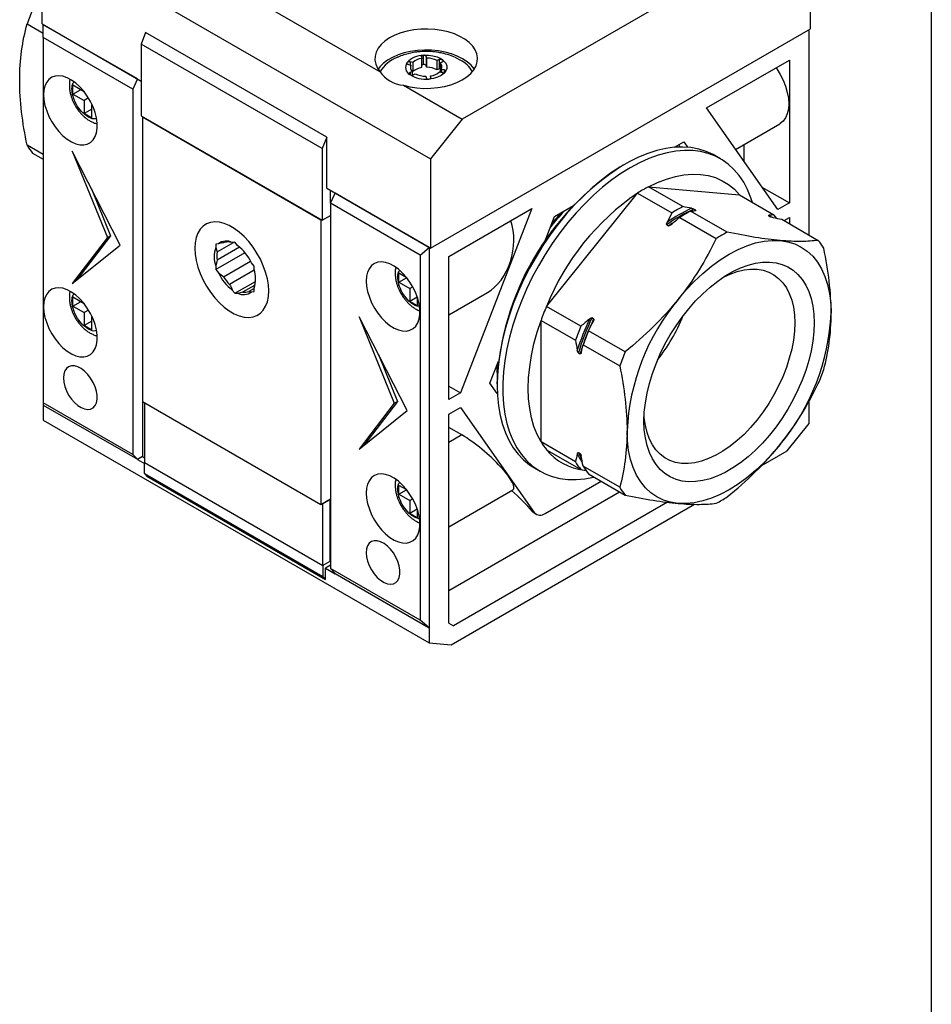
# Model space of a CAD drawing. Header units: millimetres. Extents: x 13 to 546, y 13 to 419.
# Tile 13 of 16: x 445 to 546, y 236 to 345. Entities that reach past the tile are written whole.
import ezdxf

# ---------------------------------------------------------------- set-up
doc = ezdxf.new("R2010")
doc.units = ezdxf.units.MM
doc.header["$LTSCALE"] = 2
doc.layers.add('TEXT', color=140, linetype='Continuous', lineweight=25)

msp = doc.modelspace()

# ---------------------------------------------------------------- linework, layer by layer
for p, q in [((447.488, 354.345), (490.551, 329.486)), ((447.488, 344.454), (447.488, 354.345)), ((529.159, 354.131), (494.087, 333.884)), ((460.128, 353.488), (484.983, 339.139)), ((532.695, 343.924), (532.695, 353.815)), ((445.83, 344.468), (447.63, 343.429)), ((447.488, 344.454), (458.484, 338.107)), ((458.06, 338.352), (447.63, 344.373)), ((447.63, 342.954), (447.63, 344.373)), ((457.565, 337.218), (447.63, 342.954)), ((447.63, 342.954), (447.63, 302.435)), ((458.979, 343.505), (458.484, 342.229)), ((479.061, 331.912), (458.979, 343.505)), ((490.551, 319.595), (532.695, 343.924)), ((532.553, 321.042), (532.553, 343.842)), ((478.566, 330.636), (458.484, 342.229)), ((458.484, 342.229), (458.484, 334.269)), ((489.557, 340.799), (489.595, 340.629)), ((489.794, 339.956), (489.794, 340.976)), ((490.141, 340.67), (490.103, 340.84)), ((490.103, 340.84), (490.103, 339.819)), ((487.967, 340.048), (487.967, 340.17)), ((488.115, 339.963), (488.39, 339.897)), ((488.602, 340.19), (488.327, 340.256)), ((488.327, 340.256), (488.327, 339.912)), ((488.39, 339.423), (488.39, 339.897)), ((488.602, 340.19), (488.602, 339.17)), ((489.595, 339.608), (489.595, 340.629)), ((490.141, 339.649), (490.103, 339.819)), ((490.141, 340.67), (490.141, 339.649)), ((491.532, 340.497), (491.296, 340.392)), ((491.296, 339.372), (491.296, 340.392)), ((491.532, 340.497), (491.532, 339.476)), ((491.631, 340.14), (491.867, 340.244)), ((491.631, 340.14), (491.631, 339.119)), ((491.917, 340.467), (491.917, 340.274)), ((493.341, 340.725), (493.875, 340.455)), ((521.157, 335.14), (530.361, 340.453)), ((530.361, 340.453), (530.361, 324.613)), ((488.55, 339.181), (488.314, 339.077)), ((488.314, 339.077), (488.314, 338.824)), ((488.602, 339.17), (488.549, 339.182)), ((488.55, 339.181), (488.55, 338.796)), ((488.648, 338.824), (488.884, 338.928)), ((490.038, 338.65), (490.076, 338.48)), ((490.622, 338.52), (490.584, 338.69)), ((490.584, 338.69), (490.584, 338.417)), ((491.532, 339.476), (491.296, 339.372)), ((491.579, 339.128), (491.853, 339.062)), ((492.066, 339.355), (491.792, 339.421)), ((491.792, 339.421), (491.792, 339.077)), ((492.066, 339.355), (492.066, 339.062)), ((452.155, 336.942), (450.918, 337.657)), ((450.918, 336.677), (450.918, 337.657)), ((458.06, 338.352), (457.565, 337.218)), ((487.564, 337.649), (494.087, 333.884)), ((490.622, 338.48), (490.622, 338.52)), ((450.918, 336.677), (451.767, 337.167)), ((450.918, 336.677), (452.155, 335.962)), ((452.155, 336.949), (452.155, 336.942)), ((452.155, 336.942), (452.159, 336.944)), ((457.565, 337.218), (457.565, 296.7)), ((452.645, 336.245), (452.155, 335.962)), ((452.155, 335.962), (452.155, 334.533)), ((453.004, 335.472), (453.044, 335.496)), ((453.004, 334.044), (453.004, 335.472)), ((453.004, 335.472), (453.073, 335.433)), ((453.004, 335.023), (452.155, 334.533)), ((453.004, 334.044), (452.155, 334.533)), ((458.484, 334.269), (478.566, 322.676)), ((458.625, 334.187), (458.625, 334.106)), ((529.077, 323.871), (521.157, 335.14)), ((458.625, 334.106), (458.696, 334.147)), ((458.625, 334.106), (458.625, 302.587)), ((478.424, 322.676), (458.625, 334.106)), ((494.087, 333.884), (490.551, 329.486)), ((524.386, 330.546), (529.286, 333.374)), ((447.63, 329.962), (445.83, 331.001)), ((479.061, 331.912), (478.566, 330.636)), ((479.061, 326.228), (479.061, 331.912)), ((517.625, 330.774), (518.646, 331.363)), ((518.26, 330.807), (518.093, 331.044)), ((518.646, 331.363), (519.054, 330.783)), ((525.306, 331.077), (525.306, 329.237)), ((446.437, 330.137), (447.63, 329.449)), ((456.151, 319.938), (450.847, 330.349)), ((450.847, 330.349), (454.736, 320.755)), ((478.566, 330.636), (478.566, 322.676)), ((522.718, 329.504), (522.082, 329.871)), ((490.551, 329.486), (490.551, 319.595)), ((512.08, 328.879), (511.939, 328.798)), ((452.983, 326.156), (455.09, 320.959)), ((479.061, 326.228), (490.551, 319.595)), ((479.485, 324.564), (479.485, 325.983)), ((479.485, 324.564), (479.98, 325.697)), ((490.41, 319.676), (479.98, 325.697)), ((503.427, 313.133), (513.526, 325.697)), ((513.526, 325.697), (517.339, 323.496)), ((518.553, 324.197), (514.74, 326.398)), ((514.74, 326.398), (524.84, 325.495)), ((524.84, 325.495), (528.652, 323.294)), ((527.323, 326.366), (530.361, 324.613)), ((489.42, 318.829), (479.485, 324.564)), ((479.485, 324.564), (479.485, 284.046)), ((530.361, 324.613), (529.077, 323.871)), ((492.602, 318.655), (501.806, 323.969)), ((501.806, 323.969), (493.886, 303.556)), ((504.317, 323.091), (506.427, 324.31)), ((523.47, 321.358), (519.413, 323.7)), ((519.972, 323.814), (519.782, 323.923)), ((519.832, 323.752), (519.972, 323.814)), ((478.495, 322.717), (478.424, 322.676)), ((478.424, 322.676), (478.424, 291.158)), ((478.566, 322.676), (479.485, 323.207)), ((503.202, 320.218), (504.317, 323.091)), ((516.779, 322.19), (516.97, 322.08)), ((518.199, 322.999), (522.256, 320.657)), ((528.093, 323.18), (528.283, 323.07)), ((528.125, 323.237), (528.294, 323.062)), ((529.513, 322.797), (533.569, 320.455)), ((529.779, 322.643), (530.361, 322.979)), ((530.361, 322.979), (530.361, 322.307)), ((454.736, 320.755), (450.847, 315.651)), ((455.09, 320.959), (451.363, 316.068)), ((454.736, 320.755), (455.09, 320.959)), ((467.052, 320.074), (466.757, 320.047)), ((466.757, 320.047), (466.757, 319.654)), ((466.899, 319.164), (468.735, 320.224)), ((468.878, 320.237), (468.583, 320.211)), ((469.174, 319.87), (468.878, 320.237)), ((450.847, 315.651), (456.151, 319.938)), ((469.992, 319.086), (466.757, 317.219)), ((469.387, 319.702), (466.899, 318.266)), ((489.42, 318.829), (490.41, 319.676)), ((490.41, 319.676), (490.41, 277.494)), ((467.622, 316.4), (470.622, 318.131)), ((471, 317.598), (470.705, 317.965)), ((489.42, 318.829), (489.42, 278.31)), ((492.602, 302.814), (492.602, 318.655)), ((466.757, 317.612), (466.757, 317.219)), ((466.757, 317.219), (467.052, 316.851)), ((471.02, 317.134), (468.296, 315.562)), ((471, 317.204), (471, 317.598)), ((487.945, 316.281), (487.051, 316.797)), ((487.051, 315.817), (487.051, 316.797)), ((468.878, 314.58), (471.153, 315.893)), ((487.051, 315.817), (487.9, 316.307)), ((487.051, 315.817), (488.289, 315.103)), ((468.583, 314.947), (468.878, 314.58)), ((468.878, 314.58), (469.174, 314.606)), ((469.744, 314.726), (471.071, 315.492)), ((471, 315.123), (470.417, 314.786)), ((470.705, 314.743), (471, 314.769)), ((471, 314.769), (471, 315.163)), ((488.601, 315.284), (488.289, 315.103)), ((488.289, 315.103), (488.289, 313.674)), ((492.602, 312.197), (496.881, 314.668)), ((452.155, 313.426), (450.918, 314.14)), ((450.918, 313.16), (450.918, 314.14)), ((450.918, 313.16), (451.767, 313.65)), ((452.155, 313.433), (452.155, 313.426)), ((489.099, 314.142), (488.289, 313.674)), ((489.137, 313.184), (488.289, 313.674)), ((489.137, 313.184), (489.137, 314.025)), ((450.918, 313.16), (452.155, 312.446)), ((452.155, 313.426), (452.159, 313.428)), ((452.645, 312.729), (452.155, 312.446)), ((452.155, 312.446), (452.155, 311.017)), ((507.239, 310.932), (503.427, 313.133)), ((453.004, 311.507), (452.155, 311.017)), ((453.004, 311.956), (453.044, 311.979)), ((453.004, 310.527), (453.004, 311.956)), ((453.004, 311.956), (453.073, 311.916)), ((487.97, 301.569), (482.667, 311.98)), ((482.667, 311.98), (486.556, 302.386)), ((502.82, 298.102), (502.82, 311.568)), ((502.82, 311.568), (506.632, 309.367)), ((508.659, 311.741), (508.468, 311.851)), ((453.004, 310.527), (452.155, 311.017)), ((512.156, 308.094), (508.099, 310.436)), ((506.967, 307.982), (507.157, 307.872)), ((507.492, 308.871), (511.549, 306.529)), ((484.803, 307.787), (486.91, 302.59)), ((497.152, 304.625), (498.099, 307.065)), ((498.018, 306.856), (498.012, 306.223)), ((492.602, 304.297), (493.886, 303.556)), ((497.963, 303.47), (497.152, 304.625)), ((497.941, 304.549), (497.941, 304.386)), ((458.625, 302.587), (458.625, 296.463)), ((458.625, 302.587), (478.424, 291.158)), ((486.91, 302.59), (483.183, 297.699)), ((486.556, 302.386), (486.91, 302.59)), ((493.886, 303.556), (492.602, 302.814)), ((532.553, 301.823), (532.553, 302.621)), ((457.565, 296.7), (447.63, 302.435)), ((447.63, 302.435), (447.63, 302.19)), ((447.63, 302.19), (447.63, 300.524)), ((447.63, 302.19), (458.06, 296.169)), ((458.838, 302.465), (458.838, 295.83)), ((486.556, 302.386), (482.667, 297.282)), ((482.667, 297.282), (487.97, 301.569)), ((492.602, 301.181), (493.886, 301.923)), ((493.886, 301.923), (502.071, 290.276)), ((532.553, 300.157), (532.553, 301.823)), ((447.63, 300.524), (490.41, 275.828)), ((492.602, 277.997), (492.602, 301.181)), ((494.053, 298.875), (492.602, 299.713)), ((530.104, 297.11), (532.553, 300.157)), ((494.053, 298.875), (492.602, 298.037)), ((494.056, 298.871), (492.602, 298.032)), ((494.053, 298.875), (494.056, 298.871)), ((506.632, 295.901), (502.82, 298.102)), ((503.427, 297.238), (507.239, 295.037)), ((527.237, 295.455), (530.104, 297.11)), ((457.565, 296.7), (458.06, 296.169)), ((458.625, 296.463), (458.06, 296.136)), ((458.06, 296.169), (458.06, 296.136)), ((458.06, 296.136), (458.838, 295.687)), ((458.625, 296.463), (458.838, 296.341)), ((507.157, 296.79), (506.967, 296.9)), ((458.838, 295.83), (478.637, 284.401)), ((458.838, 295.81), (458.855, 295.82)), ((458.838, 295.81), (478.637, 284.38)), ((458.838, 294.604), (458.838, 295.81)), ((502.083, 295.229), (502.72, 294.862)), ((507.239, 295.037), (507.833, 294.919)), ((511.549, 293.062), (507.492, 295.404)), ((458.838, 294.604), (478.637, 283.174)), ((458.838, 294.604), (459.12, 294.283)), ((459.12, 294.283), (478.919, 282.853)), ((508.099, 294.54), (512.156, 292.198)), ((487.945, 292.765), (487.051, 293.281)), ((487.051, 292.301), (487.051, 293.281)), ((487.051, 292.301), (487.9, 292.791)), ((492.602, 288.681), (499.681, 292.768)), ((503.296, 290.167), (509.486, 293.74)), ((478.424, 291.158), (479.485, 291.77)), ((479.414, 291.668), (478.637, 291.219)), ((479.361, 291.698), (479.414, 291.668)), ((479.414, 291.729), (479.485, 291.688)), ((479.485, 291.688), (479.414, 291.647)), ((479.414, 291.668), (479.414, 284.85)), ((479.414, 291.647), (479.414, 284.829)), ((487.051, 292.301), (488.289, 291.587)), ((488.601, 291.767), (488.289, 291.587)), ((488.289, 291.587), (488.289, 290.158)), ((492.602, 281.627), (511.535, 292.557)), ((478.637, 291.219), (478.583, 291.249)), ((478.637, 284.401), (478.637, 291.219)), ((489.099, 290.626), (488.289, 290.158)), ((489.137, 289.668), (489.137, 290.508)), ((492.859, 275.609), (519.836, 291.182)), ((516.83, 291.407), (493.102, 277.709)), ((489.137, 289.668), (488.289, 290.158)), ((502.071, 290.276), (501.878, 290.388)), ((501.878, 290.388), (502.169, 290.161)), ((502.16, 290.147), (502.296, 290.068)), ((479.414, 284.85), (478.637, 284.401)), ((479.414, 284.829), (478.637, 284.38)), ((478.637, 284.38), (478.637, 283.174)), ((479.485, 284.421), (478.919, 284.094)), ((478.919, 284.094), (479.98, 283.482)), ((478.919, 282.853), (478.919, 284.094)), ((479.397, 284.839), (479.414, 284.829)), ((489.42, 278.31), (479.485, 284.046)), ((479.485, 284.046), (479.98, 283.515)), ((478.637, 283.174), (478.919, 282.853)), ((479.98, 283.515), (490.41, 277.494)), ((479.98, 283.482), (479.98, 283.515)), ((490.41, 277.494), (489.42, 278.31)), ((490.41, 277.494), (490.41, 275.828)), ((492.602, 277.997), (493.102, 277.709)), ((490.41, 275.828), (492.859, 275.609))]:
    msp.add_line(p, q)
at = {"flags": 128}
for points in [[(487.564, 337.649), (488.287, 337.477), (489.044, 337.364), (489.821, 337.312), (490.603, 337.321), (491.376, 337.393), (492.124, 337.524), (492.834, 337.714), (493.492, 337.958), (494.087, 338.252), (494.606, 338.59), (495.04, 338.965), (495.381, 339.372), (495.622, 339.801), (495.759, 340.246), (495.789, 340.697), (495.712, 341.147), (495.529, 341.586), (495.244, 342.006), (494.861, 342.4), (494.389, 342.76), (493.836, 343.08), (493.212, 343.352), (492.53, 343.573), (491.802, 343.738), (491.041, 343.843), (490.262, 343.888), (489.481, 343.87), (488.711, 343.791), (487.966, 343.652), (487.262, 343.455), (486.611, 343.205), (486.026, 342.905), (485.517, 342.562), (485.095, 342.182), (484.766, 341.772), (484.538, 341.34), (484.415, 340.894), (484.398, 340.443), (484.489, 339.994), (484.685, 339.557), (484.983, 339.139)], [(495.423, 339.435), (495.394, 339.479), (495.06, 339.884), (494.633, 340.26), (494.122, 340.598), (493.536, 340.893), (492.885, 341.14), (492.183, 341.333), (491.441, 341.469), (490.675, 341.545), (489.897, 341.56), (489.123, 341.514), (488.367, 341.408), (487.644, 341.243), (486.965, 341.023), (486.346, 340.752), (485.795, 340.434), (485.325, 340.076), (484.944, 339.685), (484.76, 339.435)], [(489.557, 340.799), (489.555, 340.828), (489.563, 340.858), (489.58, 340.886), (489.606, 340.912), (489.64, 340.934), (489.68, 340.952), (489.726, 340.966), (489.775, 340.975)], [(489.814, 340.978), (490.327, 340.98), (490.828, 340.917), (491.293, 340.792), (491.698, 340.61), (492.023, 340.381), (492.252, 340.116), (492.373, 339.828), (492.381, 339.532), (492.275, 339.242), (492.06, 338.973), (491.747, 338.738), (491.352, 338.549), (490.894, 338.415), (490.396, 338.344)], [(488.115, 339.963), (488.071, 339.976), (488.031, 339.995), (487.998, 340.017), (487.972, 340.042), (487.955, 340.069), (487.947, 340.098), (487.948, 340.128), (487.959, 340.156)], [(491.867, 340.244), (491.906, 340.266), (491.937, 340.291), (491.96, 340.319), (491.972, 340.35), (491.974, 340.381), (491.965, 340.411), (491.946, 340.441), (491.917, 340.467)], [(447.665, 336.595), (447.704, 336.023), (447.818, 335.421), (448.005, 334.805), (448.261, 334.191), (448.578, 333.595), (448.948, 333.032), (449.362, 332.517), (449.809, 332.064), (450.277, 331.683), (450.755, 331.385), (451.229, 331.178), (451.688, 331.066), (452.12, 331.053), (452.513, 331.14), (452.858, 331.323), (453.145, 331.599), (453.367, 331.959), (453.519, 332.395), (453.595, 332.896), (453.595, 333.448), (453.519, 334.037), (453.367, 334.648), (453.145, 335.265), (452.858, 335.872), (452.513, 336.453), (452.12, 336.993), (451.688, 337.479), (451.229, 337.898), (450.755, 338.238), (450.277, 338.492), (449.809, 338.652), (449.362, 338.714), (448.948, 338.677), (448.578, 338.542), (448.261, 338.312), (448.005, 337.993), (447.818, 337.593), (447.704, 337.123), (447.665, 336.595)], [(488.314, 339.077), (488.276, 339.057), (488.246, 339.033), (488.224, 339.007), (488.21, 338.978), (488.206, 338.949), (488.211, 338.92), (488.225, 338.891), (488.249, 338.865)], [(492.213, 339.147), (492.229, 339.177), (492.235, 339.208), (492.229, 339.239), (492.214, 339.269), (492.189, 339.296), (492.155, 339.321), (492.113, 339.34), (492.066, 339.355)], [(528.886, 339.602), (528.962, 339.492), (529.348, 338.866), (529.677, 338.211), (529.941, 337.54), (530.134, 336.871), (530.251, 336.217), (530.291, 335.595), (530.251, 335.018), (530.134, 334.501), (529.941, 334.054), (529.677, 333.688), (529.348, 333.412), (529.286, 333.374)], [(490.396, 338.344), (490.446, 338.351), (490.494, 338.365), (490.536, 338.383), (490.571, 338.406), (490.598, 338.432), (490.616, 338.46), (490.624, 338.49), (490.622, 338.52)], [(522.082, 329.871), (521.898, 329.973), (521.129, 330.325), (520.311, 330.582), (519.45, 330.743), (518.549, 330.807), (517.614, 330.773), (516.649, 330.642), (515.66, 330.415), (514.651, 330.092), (513.629, 329.676), (512.599, 329.168), (511.566, 328.572), (510.536, 327.89), (509.514, 327.126), (508.506, 326.285), (507.516, 325.37), (506.552, 324.387), (505.616, 323.341), (504.715, 322.237), (503.854, 321.081), (503.036, 319.88), (502.267, 318.64), (501.55, 317.367), (500.889, 316.069), (500.288, 314.752), (499.75, 313.423), (499.278, 312.09), (498.874, 310.758), (498.54, 309.437), (498.279, 308.132), (498.091, 306.851), (497.978, 305.6), (497.941, 304.386), (497.978, 303.216), (498.091, 302.095), (498.279, 301.03), (498.54, 300.027), (498.874, 299.091), (499.278, 298.226), (499.75, 297.438), (500.288, 296.73), (500.889, 296.107), (501.55, 295.572), (502.083, 295.229)], [(526.273, 324.667), (526.104, 325.182), (525.735, 326.083), (525.296, 326.91), (524.791, 327.659), (524.221, 328.325), (523.589, 328.904), (522.9, 329.395), (522.156, 329.793), (521.362, 330.098), (520.522, 330.307), (519.64, 330.42), (518.722, 330.435), (517.771, 330.352), (516.793, 330.173), (515.794, 329.898), (514.778, 329.528), (513.751, 329.066), (512.719, 328.513)], [(512.719, 328.513), (511.687, 327.874), (510.66, 327.151), (509.644, 326.348), (508.645, 325.469), (507.667, 324.519), (506.716, 323.504), (505.798, 322.428), (504.916, 321.298), (504.076, 320.119), (503.282, 318.897), (502.538, 317.64), (501.849, 316.354), (501.217, 315.045), (500.647, 313.721), (500.142, 312.389), (499.703, 311.056), (499.334, 309.729), (499.037, 308.415), (498.812, 307.121), (498.662, 305.854), (498.586, 304.62), (498.586, 303.428), (498.662, 302.281), (498.812, 301.188), (499.037, 300.153), (499.334, 299.183), (499.703, 298.282), (500.142, 297.455), (500.647, 296.706), (501.217, 296.041), (501.849, 295.461), (502.538, 294.97), (503.282, 294.572), (504.076, 294.267), (504.916, 294.058), (505.798, 293.946), (506.716, 293.931), (507.667, 294.013), (508.645, 294.192), (508.686, 294.202)], [(514.74, 326.398), (515.746, 326.876), (516.741, 327.258), (517.72, 327.539), (518.676, 327.718), (519.604, 327.795), (520.497, 327.769), (521.351, 327.639), (522.159, 327.407), (522.916, 327.074), (523.618, 326.643), (524.261, 326.115), (524.84, 325.495)], [(464.424, 319.572), (464.462, 318.905), (464.576, 318.206), (464.763, 317.489), (465.021, 316.766), (465.344, 316.052), (465.726, 315.359), (466.16, 314.7), (466.638, 314.089), (467.151, 313.535), (467.69, 313.049), (468.245, 312.641), (468.805, 312.318), (469.359, 312.086), (469.898, 311.949), (470.412, 311.91), (470.89, 311.97), (471.324, 312.127), (471.706, 312.379), (472.029, 312.721), (472.287, 313.146), (472.474, 313.647), (472.588, 314.214), (472.626, 314.837), (472.588, 315.504), (472.474, 316.202), (472.287, 316.919), (472.029, 317.642), (471.706, 318.356), (471.324, 319.049), (470.89, 319.708), (470.412, 320.32), (469.898, 320.874), (469.359, 321.359), (468.805, 321.768), (468.245, 322.091), (467.69, 322.323), (467.151, 322.46), (466.638, 322.498), (466.16, 322.439), (465.726, 322.281), (465.344, 322.03), (465.021, 321.688), (464.763, 321.263), (464.576, 320.762), (464.462, 320.195), (464.424, 319.572)], [(516.97, 322.08), (517.344, 322.343), (517.497, 322.447)], [(518.022, 313.904), (518.898, 314.936), (519.81, 315.898), (520.751, 316.785), (521.715, 317.587), (522.693, 318.301), (523.679, 318.92), (524.665, 319.44), (525.644, 319.856), (526.607, 320.165), (527.549, 320.366), (528.461, 320.456), (529.336, 320.435)], [(529.336, 320.435), (530.168, 320.304), (530.952, 320.062), (531.679, 319.712), (532.346, 319.256), (532.947, 318.699), (533.477, 318.044), (533.933, 317.296), (534.311, 316.461), (534.607, 315.546), (534.821, 314.556), (534.95, 313.501), (534.993, 312.387)], [(483.445, 315.94), (483.483, 315.368), (483.598, 314.766), (483.785, 314.15), (484.04, 313.536), (484.357, 312.94), (484.728, 312.377), (485.142, 311.862), (485.588, 311.408), (486.057, 311.028), (486.534, 310.73), (487.009, 310.522), (487.468, 310.411), (487.9, 310.398), (488.293, 310.485), (488.638, 310.668), (488.925, 310.944), (489.147, 311.304), (489.298, 311.74), (489.375, 312.241), (489.375, 312.793), (489.298, 313.382), (489.147, 313.993), (488.925, 314.609), (488.638, 315.216), (488.293, 315.798), (487.9, 316.338), (487.468, 316.824), (487.009, 317.243), (486.534, 317.583), (486.057, 317.837), (485.588, 317.997), (485.142, 318.059), (484.728, 318.022), (484.357, 317.887), (484.04, 317.656), (483.785, 317.337), (483.598, 316.938), (483.483, 316.468), (483.445, 315.94)], [(514.239, 300.406), (514.277, 301.405), (514.391, 302.44), (514.58, 303.502), (514.841, 304.584), (515.174, 305.675), (515.576, 306.768), (516.042, 307.854), (516.57, 308.924), (517.156, 309.969), (517.794, 310.98), (518.479, 311.951), (519.206, 312.872), (519.969, 313.737), (520.762, 314.539), (521.579, 315.27), (522.412, 315.926), (523.256, 316.501), (524.103, 316.99), (524.946, 317.389), (525.78, 317.696), (526.596, 317.907), (527.389, 318.021), (528.152, 318.037), (528.88, 317.955), (529.565, 317.776), (530.203, 317.5), (530.788, 317.131), (531.316, 316.672), (531.783, 316.125), (532.184, 315.495), (532.517, 314.788), (532.779, 314.009), (532.967, 313.164), (533.081, 312.26), (533.119, 311.305), (533.081, 310.306), (532.967, 309.271), (532.779, 308.209), (532.517, 307.127), (532.184, 306.036), (531.783, 304.943), (531.316, 303.857), (530.788, 302.787), (530.203, 301.742), (529.565, 300.731), (528.88, 299.76), (528.152, 298.839), (527.389, 297.974), (526.596, 297.172), (525.78, 296.441), (524.946, 295.785), (524.103, 295.21), (523.256, 294.721), (522.412, 294.322), (521.579, 294.015), (520.762, 293.804), (519.969, 293.69), (519.206, 293.674), (518.479, 293.756), (517.794, 293.935), (517.156, 294.21), (516.57, 294.58), (516.042, 295.039), (515.576, 295.586), (515.174, 296.216), (514.841, 296.923), (514.58, 297.702), (514.391, 298.547), (514.277, 299.451), (514.239, 300.406)], [(523.12, 316.415), (523.787, 316.72), (524.568, 316.997), (525.331, 317.179), (526.069, 317.264), (526.776, 317.251), (527.446, 317.141), (528.071, 316.934), (528.646, 316.632), (529.167, 316.239), (529.629, 315.757), (530.026, 315.191), (530.357, 314.546), (530.617, 313.829), (530.804, 313.044), (530.918, 312.201), (530.955, 311.305), (530.918, 310.366), (530.804, 309.391), (530.617, 308.39), (530.357, 307.372), (530.026, 306.346), (529.629, 305.321), (529.167, 304.306), (528.646, 303.312), (528.071, 302.346), (527.446, 301.417), (526.776, 300.534), (526.069, 299.705), (525.331, 298.937), (524.568, 298.238), (523.787, 297.613), (522.995, 297.069), (522.2, 296.61), (521.408, 296.24), (520.627, 295.963), (519.864, 295.781), (519.125, 295.696), (518.418, 295.709), (517.749, 295.819), (517.124, 296.026), (516.548, 296.328), (516.028, 296.721), (515.566, 297.203), (515.168, 297.769), (514.838, 298.413), (514.578, 299.131), (514.39, 299.916), (514.277, 300.759), (514.256, 301.059)], [(447.665, 313.079), (447.704, 312.506), (447.818, 311.905), (448.005, 311.289), (448.261, 310.675), (448.578, 310.079), (448.948, 309.516), (449.362, 309.001), (449.809, 308.547), (450.277, 308.166), (450.755, 307.869), (451.229, 307.661), (451.688, 307.55), (452.12, 307.537), (452.513, 307.624), (452.858, 307.807), (453.145, 308.082), (453.367, 308.443), (453.519, 308.879), (453.595, 309.379), (453.595, 309.931), (453.519, 310.52), (453.367, 311.131), (453.145, 311.748), (452.858, 312.355), (452.513, 312.936), (452.12, 313.477), (451.688, 313.963), (451.229, 314.382), (450.755, 314.722), (450.277, 314.975), (449.809, 315.135), (449.362, 315.198), (448.948, 315.161), (448.578, 315.025), (448.261, 314.795), (448.005, 314.476), (447.818, 314.077), (447.704, 313.607), (447.665, 313.079)], [(502.82, 298.102), (502.393, 298.912), (502.041, 299.8), (501.764, 300.761), (501.565, 301.789), (501.445, 302.877), (501.405, 304.019), (501.445, 305.206), (501.565, 306.432), (501.764, 307.69), (502.041, 308.97), (502.393, 310.266), (502.82, 311.568)], [(449.857, 305.199), (449.896, 304.742), (450.009, 304.258), (450.193, 303.769), (450.44, 303.295), (450.74, 302.853), (451.08, 302.464), (451.447, 302.143), (451.826, 301.902), (452.201, 301.752), (452.556, 301.699), (452.878, 301.744), (453.153, 301.887), (453.369, 302.122), (453.519, 302.438), (453.595, 302.822), (453.595, 303.26), (453.519, 303.733), (453.369, 304.222), (453.153, 304.706), (452.878, 305.167), (452.556, 305.584), (452.201, 305.941), (451.826, 306.224), (451.447, 306.42), (451.08, 306.522), (450.74, 306.526), (450.44, 306.431), (450.193, 306.242), (450.009, 305.965), (449.896, 305.613), (449.857, 305.199)], [(518.022, 291.276), (517.19, 291.407), (516.407, 291.649), (515.679, 291.999), (515.012, 292.454), (514.412, 293.012), (513.881, 293.667), (513.426, 294.415), (513.048, 295.25), (512.751, 296.165), (512.537, 297.155), (512.409, 298.21), (512.366, 299.324)], [(529.336, 297.807), (528.461, 296.775), (527.549, 295.813), (526.607, 294.926), (525.644, 294.123), (524.665, 293.41), (523.679, 292.791), (522.693, 292.271), (521.715, 291.855), (520.751, 291.546), (519.81, 291.345), (518.898, 291.255), (518.022, 291.276)], [(483.445, 292.424), (483.483, 291.851), (483.598, 291.249), (483.785, 290.633), (484.04, 290.02), (484.357, 289.423), (484.728, 288.861), (485.142, 288.346), (485.588, 287.892), (486.057, 287.511), (486.534, 287.213), (487.009, 287.006), (487.468, 286.895), (487.9, 286.882), (488.293, 286.968), (488.638, 287.152), (488.925, 287.427), (489.147, 287.788), (489.298, 288.224), (489.375, 288.724), (489.375, 289.276), (489.298, 289.865), (489.147, 290.476), (488.925, 291.093), (488.638, 291.7), (488.293, 292.281), (487.9, 292.822), (487.468, 293.308), (487.009, 293.726), (486.534, 294.067), (486.057, 294.32), (485.588, 294.48), (485.142, 294.543), (484.728, 294.505), (484.357, 294.37), (484.04, 294.14), (483.785, 293.821), (483.598, 293.421), (483.483, 292.952), (483.445, 292.424)], [(483.445, 285.81), (483.483, 285.352), (483.597, 284.869), (483.781, 284.38), (484.028, 283.905), (484.327, 283.464), (484.668, 283.074), (485.035, 282.753), (485.414, 282.512), (485.788, 282.362), (486.144, 282.309), (486.466, 282.355), (486.74, 282.498), (486.957, 282.732), (487.107, 283.048), (487.183, 283.433), (487.183, 283.871), (487.107, 284.344), (486.957, 284.832), (486.74, 285.317), (486.466, 285.777), (486.144, 286.194), (485.788, 286.552), (485.414, 286.834), (485.035, 287.031), (484.668, 287.133), (484.327, 287.136), (484.028, 287.042), (483.781, 286.852), (483.597, 286.575), (483.483, 286.223), (483.445, 285.81)]]:
    msp.add_lwpolyline(points, dxfattribs=at)
for centre, radius, start, end in [((473.251, 334.729), 29.099, 157.14172, 160.44692), ((488.182, 337.219), 3.754, 110.48534, 148.90926), ((489.807, 338.466), 2.509, 90.73158, 136.78198), ((489.862, 340.708), 0.274, 28.75993, 100.23093), ((488.71, 339.647), 0.908, 145.86146, 239.47139), ((488.221, 339.889), 0.382, 73.94109, 129.41449), ((488.997, 339.657), 0.653, 158.44938, 226.79539), ((489.852, 338.701), 1.944, 97.59336, 130.02735), ((489.801, 339.635), 0.321, 91.18311, 129.79792), ((489.856, 339.679), 0.284, 29.60418, 102.57549), ((490.144, 338.137), 2.532, 62.94069, 90.06229), ((490.144, 337.117), 2.532, 62.94069, 90.06229), ((491.696, 340.115), 0.416, 57.88054, 113.34288), ((491.184, 339.663), 0.653, 338.32142, 46.92335), ((492.349, 337.535), 3.295, 29.51625, 62.41723), ((490.039, 341.575), 3.25, 237.1791, 275.88987), ((488.483, 339.215), 0.425, 241.07379, 292.89785), ((489.852, 337.681), 1.944, 97.59336, 130.02735), ((490.037, 341.179), 2.529, 242.87746, 270.0197), ((490.329, 340.621), 1.948, 277.55, 309.94429), ((491.687, 339.112), 0.396, 98.21711, 113.12467), ((491.96, 339.411), 0.365, 252.93248, 313.79223), ((490.319, 338.614), 0.278, 208.98072, 281.11801), ((452.051, 334.728), 7.252, 210.92643, 219.27492), ((528.215, 303.237), 30.303, 122.48747, 177.51791), ((529.276, 302.695), 27.877, 124.40026, 158.01059), ((522.607, 311.369), 16.963, 117.62893, 122.36569), ((525.773, 304.989), 27.682, 137.47035, 142.36214), ((526.41, 308.974), 16.353, 113.91172, 126.0829), ((526.347, 309.045), 16.453, 114.57303, 125.42159), ((526.42, 309.168), 16.963, 117.62893, 122.36569), ((527.28, 308.671), 16.963, 117.62893, 122.36569), ((523.229, 318.848), 7.013, 35.60133, 39.34316), ((531.337, 306.329), 16.963, 117.62893, 122.36569), ((467.92, 319.003), 1.378, 61.2077, 129.01134), ((468.066, 319.034), 1.242, 79.30601, 110.91302), ((527.955, 315.864), 7.252, 30.92643, 39.27492), ((469.586, 318.633), 3.007, 160.15942, 199.84058), ((469.727, 318.715), 2.864, 170.97887, 189.02113), ((466.079, 315.814), 5.102, 24.93843, 52.65072), ((471.678, 319.003), 5.102, 204.93843, 232.65072), ((468.171, 316.184), 3.007, 340.15942, 19.84058), ((471.756, 319.033), 4.901, 212.49794, 225.0912), ((468.725, 316.229), 2.451, 350.29636, 358.49913), ((469.837, 315.814), 1.378, 241.2077, 309.01134), ((469.974, 315.946), 1.242, 259.30601, 290.91302), ((536.898, 298.193), 24.558, 140.22793, 177.36071), ((530.241, 301.829), 29.099, 157.14172, 160.44692), ((510.461, 313.518), 24.558, 320.22793, 357.36071), ((533.756, 299.814), 28.205, 155.0093, 162.57934), ((533.776, 299.806), 28.028, 154.54781, 163.04083), ((533.966, 299.696), 28.028, 154.54781, 163.04083), ((500.57, 319.196), 19.351, 321.67333, 338.33205), ((534.053, 299.629), 29.099, 157.14172, 160.44692), ((534.913, 299.132), 29.099, 157.14172, 160.44692), ((538.97, 296.79), 29.099, 157.14172, 160.44692), ((506.755, 315.864), 29.099, 337.14172, 340.44692), ((509.041, 301.829), 7.252, 210.92643, 219.27492), ((508.243, 301.158), 6.21, 219.14136, 263.95155), ((513.724, 300.107), 7.649, 205.91623, 214.0041), ((514.164, 300.245), 7.936, 204.93089, 209.90263), ((512.853, 299.628), 7.252, 210.92643, 219.27492), ((513.714, 299.131), 7.252, 210.92643, 219.27492), ((517.77, 296.789), 7.252, 210.92643, 219.27492), ((514.389, 306.324), 16.963, 297.62893, 302.36569), ((502.74, 290.848), 0.879, 220.5328, 309.24817)]:
    msp.add_arc(centre, radius, start, end)
for centre, major_axis, ratio, start_param, end_param in [((490.092, 343.144), (4.805, 4.394), 0.6978748, 3.0330311, 3.684797), ((495.856, 319.676), (1.195, 5.41), 0.6978876, 3.7097266, 5.4343435), ((495.856, 296.16), (3.892, -3.337), 0.2184431, 6.2064169, 8.5111234), ((498.244, 291.985), (4.936, -4.231), 0.2184431, 0.9467243, 1.4914816)]:
    msp.add_ellipse(centre, major_axis=major_axis, ratio=ratio, start_param=start_param, end_param=end_param)
for points, knots in [([(445.014, 338.206), (445.014, 339.35), (445.09, 340.438), (445.372, 342.518), (445.577, 343.51), (445.83, 344.468)], [0, 0, 0, 0, 0.5, 0.5, 1, 1, 1, 1]), ([(490.092, 341.411), (489.798, 341.402), (489.382, 341.39), (488.768, 341.306), (488.235, 341.203), (487.608, 341.024), (487.151, 340.868), (486.911, 340.752), (486.882, 340.738)], [0, 0, 0, 0, 0.2665891, 0.3776135, 0.5628877, 0.7582953, 0.9705927, 1, 1, 1, 1]), ([(493.337, 340.726), (493.335, 340.728), (493.095, 340.848), (492.606, 341.015), (491.943, 341.205), (491.353, 341.317), (490.758, 341.394), (490.337, 341.405), (490.092, 341.411)], [0, 0, 0, 0, 0.0024535, 0.2404697, 0.4618744, 0.6220915, 0.7794788, 1, 1, 1, 1]), ([(445.83, 331.001), (445.577, 332.25), (445.372, 333.48), (445.09, 335.886), (445.014, 337.061), (445.014, 338.206)], [0, 0, 0, 0, 0.5, 0.5, 1, 1, 1, 1]), ([(450.602, 338.314), (450.592, 338.282), (450.539, 338.107), (450.514, 337.768), (450.524, 337.316), (450.592, 336.873), (450.693, 336.48), (450.815, 336.13), (450.964, 335.777), (451.184, 335.353), (451.427, 334.982), (451.677, 334.66), (451.901, 334.407), (452.183, 334.136), (452.495, 333.888), (452.836, 333.67), (453.201, 333.503), (453.453, 333.407), (453.584, 333.389), (453.585, 333.389)], [0, 0, 0, 0, 0.0180791, 0.096073, 0.1720482, 0.2428734, 0.3114063, 0.3612914, 0.41282, 0.4845995, 0.5753264, 0.6108993, 0.6697788, 0.730171, 0.7945108, 0.8613031, 0.9300051, 0.9997212, 1, 1, 1, 1]), ([(452.033, 334.581), (451.822, 334.815), (451.398, 335.283), (450.962, 336.195), (450.78, 337.075), (450.812, 337.728), (450.983, 337.946), (451.032, 338.007)], [0, 0, 0, 0, 0.2274297, 0.4548593, 0.682289, 0.9097187, 1, 1, 1, 1]), ([(453.499, 333.964), (453.461, 333.949), (453.246, 333.865), (452.71, 334.042), (452.259, 334.402), (452.033, 334.581)], [0, 0, 0, 0, 0.0974496, 0.5487248, 1, 1, 1, 1]), ([(505.076, 323.53), (504.833, 323.267), (504.457, 322.86), (504.111, 322.406), (503.989, 322.245)], [0, 0, 0, 0, 0.6457792, 1, 1, 1, 1]), ([(519.505, 324.008), (519.546, 324), (519.589, 323.991), (519.659, 323.971), (519.684, 323.964), (519.736, 323.946), (519.763, 323.935), (519.782, 323.923)], [0, 0, 0, 0, 0.5, 0.5, 0.75, 0.75, 1, 1, 1, 1]), ([(519.972, 323.814), (519.992, 323.802), (520, 323.793), (520.004, 323.779), (520.001, 323.774), (519.984, 323.763), (519.964, 323.759), (519.94, 323.757)], [0, 0, 0, 0, 0.25, 0.25, 0.5, 0.5, 1, 1, 1, 1]), ([(516.779, 322.19), (516.76, 322.201), (516.752, 322.223), (516.747, 322.268), (516.751, 322.291), (516.768, 322.361), (516.788, 322.408), (516.811, 322.453)], [0, 0, 0, 0, 0.25, 0.25, 0.5, 0.5, 1, 1, 1, 1]), ([(517.247, 322.201), (517.206, 322.166), (517.163, 322.134), (517.092, 322.095), (517.067, 322.084), (517.016, 322.07), (516.989, 322.069), (516.97, 322.08)], [0, 0, 0, 0, 0.5, 0.5, 0.75, 0.75, 1, 1, 1, 1]), ([(528.093, 323.18), (528.074, 323.192), (528.065, 323.201), (528.061, 323.215), (528.065, 323.22), (528.081, 323.231), (528.101, 323.235), (528.125, 323.237)], [0, 0, 0, 0, 0.25, 0.25, 0.5, 0.5, 1, 1, 1, 1]), ([(528.56, 322.986), (528.519, 322.994), (528.476, 323.003), (528.406, 323.023), (528.381, 323.03), (528.33, 323.048), (528.303, 323.059), (528.283, 323.07)], [0, 0, 0, 0, 0.5, 0.5, 0.75, 0.75, 1, 1, 1, 1]), ([(529.336, 320.435), (528.478, 320.512), (527.553, 320.632), (525.589, 320.945), (524.55, 321.138), (523.47, 321.358)], [0, 0, 0, 0, 0.5, 0.5, 1, 1, 1, 1]), ([(522.256, 320.657), (521.681, 319.482), (521.053, 318.327), (519.653, 316.072), (518.88, 314.972), (518.022, 313.904)], [0, 0, 0, 0, 0.5, 0.5, 1, 1, 1, 1]), ([(533.569, 320.455), (532.995, 320.383), (532.367, 320.339), (530.967, 320.327), (530.194, 320.359), (529.336, 320.435)], [0, 0, 0, 0, 0.5, 0.5, 1, 1, 1, 1]), ([(534.993, 312.387), (534.993, 313.531), (534.917, 314.707), (534.635, 317.113), (534.429, 318.342), (534.176, 319.591)], [0, 0, 0, 0, 0.5, 0.5, 1, 1, 1, 1]), ([(486.723, 317.415), (486.718, 317.396), (486.669, 317.234), (486.648, 316.908), (486.657, 316.457), (486.725, 316.013), (486.826, 315.621), (486.948, 315.27), (487.097, 314.918), (487.317, 314.494), (487.56, 314.123), (487.81, 313.801), (488.034, 313.548), (488.317, 313.277), (488.628, 313.027), (488.97, 312.815), (489.223, 312.682), (489.364, 312.639), (489.379, 312.635)], [0, 0, 0, 0, 0.0115985, 0.0953686, 0.1769704, 0.2530409, 0.3266493, 0.3802288, 0.4355736, 0.5126691, 0.6101151, 0.6483226, 0.7115626, 0.7764275, 0.8455322, 0.9172711, 0.9910612, 1, 1, 1, 1]), ([(488.167, 313.722), (487.955, 313.956), (487.532, 314.423), (487.095, 315.337), (486.915, 316.214), (486.941, 316.854), (487.103, 317.063), (487.143, 317.116)], [0, 0, 0, 0, 0.2308424, 0.4616848, 0.6925272, 0.9233695, 1, 1, 1, 1]), ([(450.602, 314.798), (450.592, 314.765), (450.539, 314.59), (450.514, 314.251), (450.524, 313.8), (450.592, 313.356), (450.693, 312.964), (450.815, 312.613), (450.964, 312.261), (451.184, 311.836), (451.427, 311.466), (451.677, 311.144), (451.901, 310.891), (452.183, 310.62), (452.495, 310.372), (452.836, 310.153), (453.201, 309.986), (453.453, 309.891), (453.584, 309.873), (453.585, 309.873)], [0, 0, 0, 0, 0.0180791, 0.096073, 0.1720482, 0.2428734, 0.3114063, 0.3612914, 0.41282, 0.4845995, 0.5753264, 0.6108993, 0.6697788, 0.730171, 0.7945108, 0.8613031, 0.9300051, 0.9997212, 1, 1, 1, 1]), ([(452.033, 311.065), (451.822, 311.299), (451.398, 311.766), (450.962, 312.679), (450.78, 313.559), (450.812, 314.212), (450.983, 314.429), (451.032, 314.491)], [0, 0, 0, 0, 0.22742967, 0.45485934, 0.68228902, 0.90971869, 1, 1, 1, 1]), ([(489.307, 313.118), (489.156, 313.142), (488.785, 313.199), (488.397, 313.527), (488.167, 313.722)], [0, 0, 0, 0, 0.4070059, 1, 1, 1, 1]), ([(518.022, 313.904), (517.164, 312.837), (516.239, 311.825), (514.275, 309.895), (513.236, 308.977), (512.156, 308.094)], [0, 0, 0, 0, 0.5, 0.5, 1, 1, 1, 1]), ([(534.176, 306.125), (534.429, 307.082), (534.635, 308.075), (534.917, 310.155), (534.993, 311.242), (534.993, 312.387)], [0, 0, 0, 0, 0.5, 0.5, 1, 1, 1, 1]), ([(508.192, 311.73), (508.233, 311.765), (508.275, 311.797), (508.346, 311.836), (508.371, 311.848), (508.422, 311.861), (508.449, 311.863), (508.468, 311.851)], [0, 0, 0, 0, 0.5, 0.5, 0.75, 0.75, 1, 1, 1, 1]), ([(508.659, 311.741), (508.678, 311.73), (508.687, 311.708), (508.691, 311.664), (508.687, 311.64), (508.671, 311.57), (508.65, 311.524), (508.627, 311.479)], [0, 0, 0, 0, 0.25, 0.25, 0.5, 0.5, 1, 1, 1, 1]), ([(453.499, 310.448), (453.461, 310.433), (453.246, 310.349), (452.71, 310.526), (452.259, 310.885), (452.033, 311.065)], [0, 0, 0, 0, 0.0974496, 0.5487248, 1, 1, 1, 1]), ([(506.967, 307.982), (506.948, 307.993), (506.93, 308.015), (506.903, 308.062), (506.892, 308.087), (506.865, 308.161), (506.853, 308.21), (506.845, 308.258)], [0, 0, 0, 0, 0.25, 0.25, 0.5, 0.5, 1, 1, 1, 1]), ([(507.28, 308.007), (507.271, 307.969), (507.26, 307.934), (507.233, 307.891), (507.222, 307.878), (507.195, 307.863), (507.177, 307.86), (507.157, 307.872)], [0, 0, 0, 0, 0.5, 0.5, 0.75, 0.75, 1, 1, 1, 1]), ([(497.927, 306.621), (497.926, 306.435), (497.926, 305.988), (497.946, 305.515), (497.977, 305.235), (497.981, 305.2)], [0, 0, 0, 0, 0.38376168, 0.92237112, 1, 1, 1, 1]), ([(511.549, 306.529), (511.802, 305.28), (512.007, 304.05), (512.289, 301.644), (512.366, 300.468), (512.366, 299.324)], [0, 0, 0, 0, 0.5, 0.5, 1, 1, 1, 1]), ([(529.336, 297.807), (530.194, 298.874), (530.967, 299.974), (532.367, 302.23), (532.995, 303.385), (533.569, 304.56)], [0, 0, 0, 0, 0.5, 0.5, 1, 1, 1, 1]), ([(512.366, 299.324), (512.366, 298.18), (512.289, 297.092), (512.007, 295.012), (511.802, 294.02), (511.549, 293.062)], [0, 0, 0, 0, 0.5, 0.5, 1, 1, 1, 1]), ([(523.47, 291.996), (524.55, 292.88), (525.589, 293.798), (527.553, 295.727), (528.478, 296.739), (529.336, 297.807)], [0, 0, 0, 0, 0.5, 0.5, 1, 1, 1, 1]), ([(506.845, 296.765), (506.853, 296.803), (506.865, 296.838), (506.892, 296.88), (506.902, 296.893), (506.93, 296.909), (506.947, 296.911), (506.967, 296.9)], [0, 0, 0, 0, 0.5, 0.5, 0.75, 0.75, 1, 1, 1, 1]), ([(507.157, 296.79), (507.177, 296.779), (507.195, 296.756), (507.222, 296.709), (507.233, 296.684), (507.259, 296.611), (507.271, 296.561), (507.28, 296.513)], [0, 0, 0, 0, 0.25, 0.25, 0.5, 0.5, 1, 1, 1, 1]), ([(486.723, 293.899), (486.718, 293.879), (486.669, 293.717), (486.648, 293.392), (486.657, 292.941), (486.725, 292.497), (486.826, 292.104), (486.948, 291.754), (487.097, 291.401), (487.317, 290.977), (487.56, 290.607), (487.81, 290.285), (488.034, 290.032), (488.317, 289.761), (488.628, 289.511), (488.97, 289.299), (489.223, 289.165), (489.364, 289.123), (489.379, 289.118)], [0, 0, 0, 0, 0.0115985, 0.0953686, 0.1769704, 0.2530409, 0.3266493, 0.3802288, 0.4355736, 0.5126691, 0.6101151, 0.6483226, 0.7115626, 0.7764275, 0.8455322, 0.9172711, 0.9910612, 1, 1, 1, 1]), ([(488.167, 290.206), (487.955, 290.439), (487.532, 290.907), (487.095, 291.82), (486.915, 292.698), (486.941, 293.338), (487.103, 293.547), (487.143, 293.599)], [0, 0, 0, 0, 0.2308424, 0.4616848, 0.6925272, 0.9233695, 1, 1, 1, 1]), ([(512.156, 292.198), (513.236, 291.978), (514.275, 291.785), (516.239, 291.472), (517.164, 291.352), (518.022, 291.276)], [0, 0, 0, 0, 0.5, 0.5, 1, 1, 1, 1]), ([(518.022, 291.276), (518.88, 291.199), (519.653, 291.167), (521.053, 291.179), (521.681, 291.223), (522.256, 291.295)], [0, 0, 0, 0, 0.5, 0.5, 1, 1, 1, 1]), ([(489.307, 289.602), (489.156, 289.625), (488.785, 289.682), (488.397, 290.011), (488.167, 290.206)], [0, 0, 0, 0, 0.4070059, 1, 1, 1, 1])]:
    msp.add_open_spline(points, degree=3, knots=knots)
for points in [[(489.775, 340.975), (489.781, 340.975), (489.788, 340.976), (489.794, 340.976)], [(489.794, 340.976), (489.801, 340.977), (489.807, 340.977), (489.814, 340.978)], [(487.959, 340.156), (487.961, 340.161), (487.964, 340.165), (487.967, 340.17)], [(487.967, 340.17), (487.971, 340.175), (487.975, 340.179), (487.979, 340.184)], [(488.263, 338.854), (488.258, 338.857), (488.253, 338.861), (488.249, 338.865)], [(488.278, 338.843), (488.272, 338.847), (488.267, 338.85), (488.263, 338.854)], [(490.385, 338.343), (490.381, 338.342), (490.377, 338.342), (490.373, 338.342)], [(490.396, 338.344), (490.392, 338.343), (490.388, 338.343), (490.385, 338.343)], [(517.339, 323.496), (517.168, 323.147), (516.992, 322.799), (516.811, 322.453)], [(519.505, 324.008), (519.191, 324.068), (518.874, 324.131), (518.553, 324.197)], [(519.413, 323.7), (519.584, 323.722), (519.759, 323.74), (519.94, 323.757)], [(528.652, 323.294), (528.482, 323.272), (528.306, 323.253), (528.125, 323.237)], [(517.247, 322.201), (517.561, 322.471), (517.878, 322.737), (518.199, 322.999)], [(528.56, 322.986), (528.874, 322.925), (529.192, 322.862), (529.513, 322.797)], [(467.622, 320.194), (467.445, 320.163), (467.253, 320.122), (467.052, 320.074)], [(468.583, 320.211), (468.506, 320.234), (468.412, 320.249), (468.296, 320.254)], [(466.757, 319.654), (466.819, 319.504), (466.868, 319.342), (466.899, 319.164)], [(466.899, 318.266), (466.868, 318.052), (466.819, 317.834), (466.757, 317.612)], [(467.052, 316.851), (467.253, 316.714), (467.445, 316.565), (467.622, 316.4)], [(471, 315.163), (471.062, 315.384), (471.111, 315.603), (471.141, 315.816)], [(468.296, 315.562), (468.412, 315.361), (468.506, 315.156), (468.583, 314.947)], [(469.174, 314.606), (469.375, 314.654), (469.566, 314.695), (469.744, 314.726)], [(470.417, 314.786), (470.534, 314.782), (470.627, 314.766), (470.705, 314.743)], [(508.192, 311.73), (507.878, 311.46), (507.56, 311.194), (507.239, 310.932)], [(508.099, 310.436), (508.27, 310.785), (508.446, 311.132), (508.627, 311.479)], [(506.632, 309.367), (506.707, 308.996), (506.778, 308.627), (506.845, 308.258)], [(507.28, 308.007), (507.346, 308.299), (507.417, 308.586), (507.492, 308.871)], [(506.845, 296.765), (506.778, 296.473), (506.707, 296.185), (506.632, 295.901)], [(507.492, 295.404), (507.417, 295.775), (507.346, 296.145), (507.28, 296.513)]]:
    msp.add_open_spline(points, degree=3)
at = {"layer": 'TEXT'}
msp.add_line((546.1, 419.1), (546.1, 12.7), dxfattribs=at)

doc.saveas('drawing.dxf')
